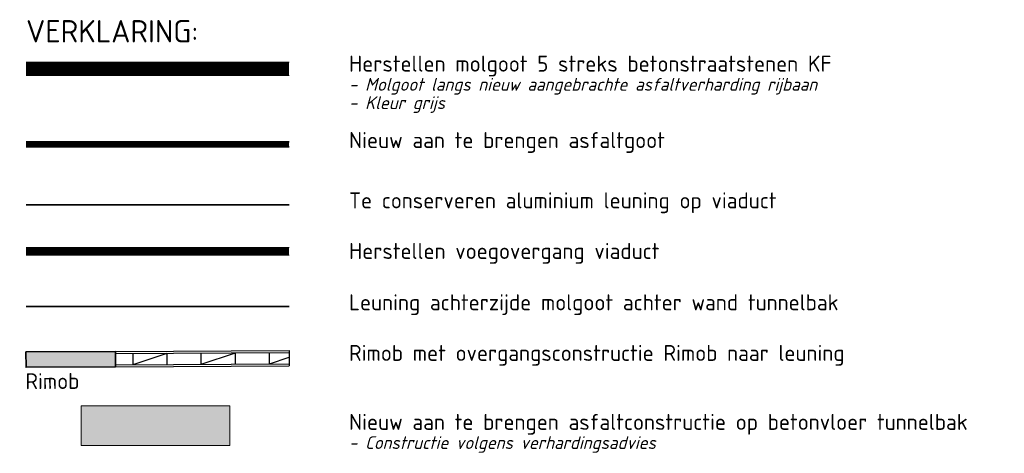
# Model space of a CAD drawing. Header units: metres. Extents: x 182509 to 183878, y 386461 to 386776.
# Tile 8 of 8: x 183839 to 183878, y 386461 to 386478. Entities that reach past the tile are written whole.
import ezdxf

# ---------------------------------------------------------------- set-up
doc = ezdxf.new("R2010")
doc.units = ezdxf.units.M
doc.linetypes.add('DASHED', pattern=[19.05, 12.7, -6.35])
doc.linetypes.add('DASHED2', pattern=[0.375, 0.25, -0.125])
for name, color, linetype, lineweight in [('B-WE-RI-HWA_GOOT_MOLGOOT-RIJBAAN-G', 250, 'DASHED', 18), ('B-WE-RI-HWA_PUTNUMMER-T35', 7, 'Continuous', 35), ('B-WE-VH-KANTVERHARDING-G', 5, 'Continuous', 18), ('N-WE-AM-DETAIL2-GD', 7, 'Continuous', 35), ('N-WE-BV-GELEIDECONSTRUCTIE-S', 210, 'Continuous', 25), ('N-WE-BV-LEUNING-G', 210, 'BV-LEUNING-SO', 35), ('N-WE-IE-TERREINAFSCHEIDING_KUNSTMATIG_HEKWERK-G', 7, 'IE-TERREINAFSCHEIDING_KUNSTMATIG-SO', 35), ('N-WE-VH-GESLOTENVERHARDING_ASFALT-A-2501', 252, 'Continuous', 18), ('N-WE-VH-KANTVERHARDING GOOT ASFALT', 6, 'Continuous', 35), ('N-WE-VH-KANTVERHARDING-G', 5, 'Continuous', 35), ('N-WE-VH-T25', 7, 'Continuous', 25), ('N-WE-WE-VOEG KUNSTWERK', 197, 'DASHED2', 25), ('X-XX-AL-T25', 7, 'Continuous', 25)]:
    doc.layers.add(name, color=color, linetype=linetype, lineweight=lineweight)
doc.styles.add('NLCS-ISO-M250-T25', font='NLCS-ISO.ttf', dxfattribs={"height": 0.625})
doc.styles.add('NLCS-ISO-M500-T25', font='NLCS-ISO.ttf', dxfattribs={"height": 1.25})
doc.styles.add('NLCS-ISO-M500-T35', font='NLCS-ISO.ttf', dxfattribs={"height": 1.75})
doc.linetypes.add('BV-LEUNING-SO', pattern='A,1,[69,NLCS.SHX,S=0.2,R=0,X=0,Y=0],1', length=2)
doc.linetypes.add('IE-TERREINAFSCHEIDING_KUNSTMATIG-SO', pattern='A,4,[82,NLCS.SHX,S=0.75,R=90,X=0,Y=0],4,-2', length=10)

# ---------------------------------------------------------------- blocks, each defined once
blk = doc.blocks.new('SBV-GELEIDECONSTRUCTIE_GELEIDERAIL_BAZ_13360-MM')
for p, q in [((-3356, 400), (3433, 400)), ((-3356, 320), (3433, 320)), ((-2667, -120), (-2667, 320)), ((-2667, -120), (-1333, 320)), ((-1333, -120), (-1333, 320)), ((0, -120), (0, 320)), ((0, -120), (1333, 320)), ((1333, -120), (1333, 320)), ((2667, -120), (2667, 320)), ((2667, -120), (3433, 133)), ((-3356, -120), (3433, -120)), ((-3356, -200), (3433, -200))]:
    blk.add_line(p, q)

msp = doc.modelspace()

# ---------------------------------------------------------------- hatches: boundary and pattern name
at = {"layer": 'N-WE-BV-GELEIDECONSTRUCTIE-S'}
h = msp.add_hatch(color=2, dxfattribs=at)
h.dxf.hatch_style = 1
h.paths.add_polyline_path([(183842.7325, 386465.2749), (183839.2326, 386465.2547), (183839.2361, 386464.6547), (183842.736, 386464.675)])
at = {"layer": 'N-WE-VH-GESLOTENVERHARDING_ASFALT-A-2501'}
h = msp.add_hatch(color=256, dxfattribs=at)
h.dxf.hatch_style = 1
h.paths.add_polyline_path([(183841.3901, 386463.1462), (183847.2013, 386463.1462), (183847.2013, 386461.5962), (183841.3901, 386461.5962)])

# ---------------------------------------------------------------- linework, layer by layer
at = {"layer": 'B-WE-RI-HWA_GOOT_MOLGOOT-RIJBAAN-G', "const_width": 0.5, "flags": 128}
msp.add_lwpolyline([(183839.2361, 386476.3424), (183849.5235, 386476.3424)], dxfattribs=at)
at = {"layer": 'B-WE-VH-KANTVERHARDING-G'}
for p, q in [((183839.2361, 386476.6074), (183849.5235, 386476.6074)), ((183839.2361, 386476.0774), (183849.5235, 386476.0774))]:
    msp.add_line(p, q, dxfattribs=at)
at = {"layer": 'B-WE-VH-KANTVERHARDING-G', "flags": 128}
for points in [[(183839.2361, 386469.3404), (183849.5235, 386469.3404)], [(183839.2361, 386469.0404), (183849.5235, 386469.0404)]]:
    msp.add_lwpolyline(points, dxfattribs=at)
at = {"layer": 'B-WE-VH-KANTVERHARDING-G'}
msp.add_lwpolyline([(183841.3901, 386463.1462), (183847.2013, 386463.1462), (183847.2013, 386461.5962), (183841.3901, 386461.5962)], close=True, dxfattribs=at)
at = {"layer": 'N-WE-AM-DETAIL2-GD', "flags": 128}
msp.add_lwpolyline([(183842.7325, 386465.2749), (183839.2326, 386465.2547), (183839.2361, 386464.6547), (183842.736, 386464.675)], close=True, dxfattribs=at)
at = {"layer": 'N-WE-BV-GELEIDECONSTRUCTIE-S'}
msp.add_line((183849.522, 386465.3143), (183849.5254, 386464.7143), dxfattribs=at)
at = {"layer": 'N-WE-BV-LEUNING-G', "ltscale": 10, "flags": 128}
msp.add_lwpolyline([(183839.2361, 386471.0226), (183849.5235, 386471.0226)], dxfattribs=at)
at = {"layer": 'N-WE-IE-TERREINAFSCHEIDING_KUNSTMATIG_HEKWERK-G'}
msp.add_lwpolyline([(183839.2361, 386467.0293), (183849.5235, 386467.0293)], dxfattribs=at)
at = {"layer": 'N-WE-VH-KANTVERHARDING GOOT ASFALT', "const_width": 0.18}
msp.add_lwpolyline([(183839.2361, 386473.3842), (183849.5235, 386473.3842)], dxfattribs=at)
at = {"layer": 'N-WE-VH-KANTVERHARDING-G'}
for points in [[(183839.2361, 386473.4842), (183849.5235, 386473.4842)], [(183839.2361, 386473.2842), (183849.5235, 386473.2842)]]:
    msp.add_lwpolyline(points, dxfattribs=at)
at = {"layer": 'N-WE-WE-VOEG KUNSTWERK', "ltscale": 15, "const_width": 0.3, "flags": 128}
msp.add_lwpolyline([(183839.2361, 386469.1904), (183849.5235, 386469.1904)], dxfattribs=at)

# ---------------------------------------------------------------- block references
at = {"layer": 'N-WE-BV-GELEIDECONSTRUCTIE-S', "xscale": 0.001, "yscale": 0.001, "zscale": 0.001, "rotation": 0.3318552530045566}
msp.add_blockref('SBV-GELEIDECONSTRUCTIE_GELEIDERAIL_BAZ_13360-MM', (183846.0912, 386464.8944), dxfattribs=at)

# ---------------------------------------------------------------- texts
at = {"layer": 'B-WE-RI-HWA_PUTNUMMER-T35', "style": 'NLCS-ISO-M500-T35'}
msp.add_text('VERKLARING:', height=0.875, dxfattribs=at).set_placement((183839.2361, 386477.3789))
at = {"layer": 'N-WE-VH-T25', "style": 'NLCS-ISO-M250-T25'}
msp.add_text('Rimob', height=0.625, rotation=0.36182, dxfattribs=at).set_placement((183839.2101, 386463.7945, -25.013))
at = {"layer": 'X-XX-AL-T25', "style": 'NLCS-ISO-M500-T25'}
for s, p in [('Herstellen molgoot 5 streks betonstraatstenen KF', (183851.8701, 386476.2339)), ('Nieuw aan te brengen asfaltgoot', (183851.8701, 386473.2407)), ('Te conserveren aluminium leuning op viaduct', (183851.8701, 386470.8791)), ('Herstellen voegovergang viaduct', (183851.8701, 386468.8969)), ('Leuning achterzijde molgoot achter wand tunnelbak', (183851.8701, 386466.8858)), ('Rimob met overgangsconstructie Rimob naar leuning', (183851.8701, 386464.9037)), ('Nieuw aan te brengen asfaltconstructie op betonvloer tunnelbak', (183851.8701, 386462.2027))]:
    msp.add_text(s, height=0.625, dxfattribs=at).set_placement(p)
at = {"layer": 'X-XX-AL-T25', "style": 'NLCS-ISO-M500-T25', "oblique": 15}
for s, p in [('- Molgoot langs nieuw aangebrachte asfaltverharding rijbaan', (183851.8701, 386475.486)), ('- Kleur grijs', (183851.8701, 386474.7671)), ('- Constructie volgens verhardingsadvies', (183851.8701, 386461.4548))]:
    msp.add_text(s, height=0.5, dxfattribs=at).set_placement(p)

doc.saveas('drawing.dxf')
